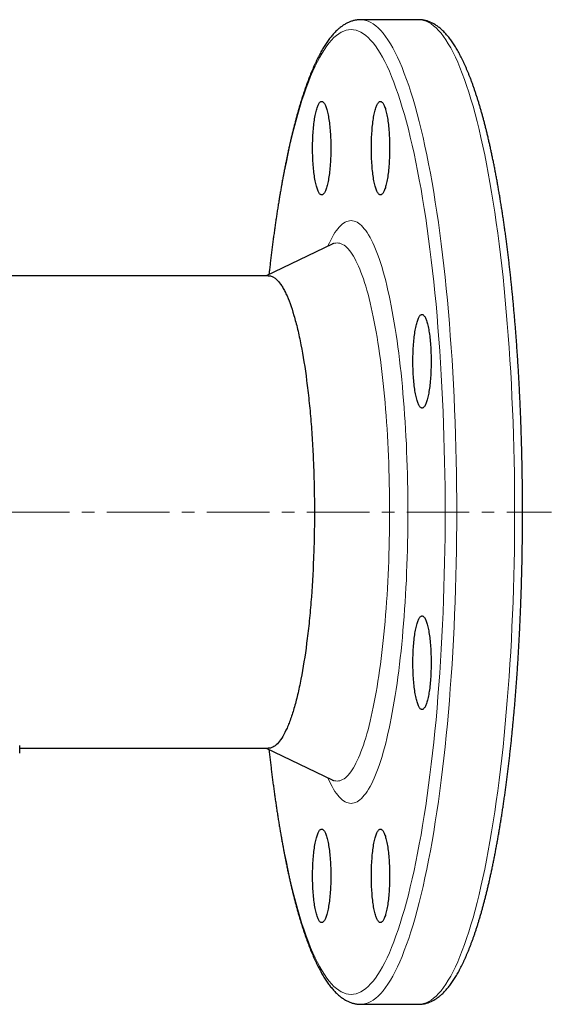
# Model space of a CAD drawing. Header units: millimetres. Extents: x 118 to 695, y 45 to 563.
# Tile 2 of 4: x 263 to 371, y 45 to 245. Entities that reach past the tile are written whole.
import ezdxf

# ---------------------------------------------------------------- set-up
doc = ezdxf.new("R2010")
doc.units = ezdxf.units.MM
doc.linetypes.add('CENTERX2', pattern=[20.32, 12.7, -2.54, 2.54, -2.54])
doc.layers.add('FORMAT', color=7, linetype='Continuous')

msp = doc.modelspace()

# ---------------------------------------------------------------- linework, layer by layer
at = {"color": 7, "linetype": 'Continuous', "lineweight": 25}
for p, q in [((343.96, 245.14), (332.19, 245.14)), ((326.41, 199.56), (312.97, 193.14)), ((262.87, 96.16), (262.87, 97.68)), ((312.97, 97.14), (326.41, 90.72)), ((332.19, 45.14), (343.96, 45.14))]:
    msp.add_line(p, q, dxfattribs=at)
at = {"color": 8, "linetype": 'Continuous', "lineweight": 18, "flags": 128}
for points in [[(332.19, 245.14), (332.19, 245.14), (332.7, 245.11), (333.21, 245), (333.72, 244.83), (334.23, 244.59), (334.74, 244.28), (335.24, 243.91), (335.75, 243.47), (336.25, 242.96), (336.75, 242.38), (337.24, 241.73), (337.73, 241.02), (338.22, 240.25), (338.7, 239.4), (339.18, 238.5), (339.66, 237.53), (340.13, 236.49), (340.59, 235.4), (341.05, 234.24), (341.5, 233.02), (341.95, 231.74), (342.38, 230.4), (342.82, 229.01), (343.24, 227.55), (343.66, 226.04), (344.07, 224.48), (344.47, 222.85), (344.86, 221.18), (345.25, 219.45), (345.62, 217.68), (345.99, 215.85), (346.34, 213.98), (346.69, 212.05), (347.03, 210.09), (347.35, 208.07), (347.67, 206.02), (347.97, 203.92), (348.27, 201.78), (348.55, 199.6), (348.83, 197.39), (349.09, 195.14), (349.34, 192.86), (349.57, 190.54), (349.8, 188.19), (350.01, 185.81), (350.22, 183.41), (350.4, 180.98), (350.58, 178.52), (350.75, 176.04), (350.9, 173.54), (351.04, 171.02), (351.16, 168.48), (351.27, 165.93), (351.37, 163.36), (351.46, 160.78), (351.53, 158.19), (351.59, 155.59), (351.64, 152.99), (351.67, 150.37), (351.69, 147.76), (351.7, 145.14)], [(343.96, 45.14), (344.47, 45.17), (344.98, 45.28), (345.49, 45.45), (346, 45.69), (346.51, 46), (347.01, 46.37), (347.52, 46.81), (348.02, 47.33), (348.51, 47.9), (349.01, 48.55), (349.5, 49.26), (349.99, 50.03), (350.47, 50.88), (350.95, 51.78), (351.43, 52.75), (351.9, 53.79), (352.36, 54.88), (352.82, 56.04), (353.27, 57.26), (353.72, 58.54), (354.15, 59.88), (354.59, 61.27), (355.01, 62.73), (355.43, 64.24), (355.84, 65.8), (356.24, 67.43), (356.63, 69.1), (357.01, 70.83), (357.39, 72.6), (357.76, 74.43), (358.11, 76.3), (358.46, 78.23), (358.8, 80.2), (359.12, 82.21), (359.44, 84.26), (359.74, 86.36), (360.04, 88.5), (360.32, 90.68), (360.59, 92.89), (360.86, 95.14), (361.11, 97.42), (361.34, 99.74), (361.57, 102.09), (361.78, 104.47), (361.98, 106.87), (362.17, 109.3), (362.35, 111.76), (362.51, 114.24), (362.67, 116.74), (362.8, 119.26), (362.93, 121.8), (363.04, 124.35), (363.14, 126.92), (363.23, 129.5), (363.3, 132.09), (363.36, 134.69), (363.41, 137.29), (363.44, 139.91), (363.46, 142.52), (363.47, 145.14), (363.46, 147.76), (363.44, 150.37), (363.41, 152.99), (363.36, 155.59), (363.3, 158.19), (363.23, 160.78), (363.14, 163.36), (363.04, 165.93), (362.93, 168.48), (362.8, 171.02), (362.67, 173.54), (362.51, 176.04), (362.35, 178.52), (362.17, 180.98), (361.98, 183.41), (361.78, 185.81), (361.57, 188.19), (361.34, 190.54), (361.11, 192.86), (360.86, 195.14), (360.59, 197.39), (360.32, 199.6), (360.04, 201.78), (359.74, 203.92), (359.44, 206.02), (359.12, 208.07), (358.8, 210.09), (358.46, 212.05), (358.11, 213.98), (357.76, 215.85), (357.39, 217.68), (357.01, 219.45), (356.63, 221.18), (356.24, 222.85), (355.84, 224.48), (355.43, 226.04), (355.01, 227.55), (354.59, 229.01), (354.15, 230.4), (353.72, 231.74), (353.27, 233.02), (352.82, 234.24), (352.36, 235.4), (351.9, 236.49), (351.43, 237.53), (350.95, 238.5), (350.47, 239.4), (349.99, 240.25), (349.5, 241.02), (349.01, 241.73), (348.51, 242.38), (348.02, 242.96), (347.52, 243.47), (347.01, 243.91), (346.51, 244.28), (346, 244.59), (345.49, 244.83), (344.98, 245), (344.47, 245.11), (343.96, 245.14)], [(349.35, 145.14), (349.34, 147.71), (349.32, 150.27), (349.29, 152.83), (349.24, 155.38), (349.18, 157.93), (349.11, 160.47), (349.03, 163), (348.93, 165.52), (348.82, 168.02), (348.7, 170.5), (348.56, 172.97), (348.41, 175.42), (348.25, 177.85), (348.08, 180.26), (347.89, 182.64), (347.7, 185), (347.49, 187.33), (347.26, 189.63), (347.03, 191.9), (346.79, 194.14), (346.53, 196.35), (346.26, 198.51), (345.99, 200.65), (345.7, 202.74), (345.4, 204.8), (345.09, 206.81), (344.77, 208.79), (344.44, 210.72), (344.1, 212.6), (343.75, 214.44), (343.39, 216.23), (343.02, 217.97), (342.65, 219.66), (342.26, 221.3), (341.87, 222.89), (341.47, 224.42), (341.06, 225.9), (340.64, 227.33), (340.22, 228.7), (339.79, 230.01), (339.35, 231.26), (338.91, 232.46), (338.46, 233.59), (338.01, 234.67), (337.55, 235.68), (337.08, 236.63), (336.61, 237.52), (336.14, 238.34), (335.66, 239.1), (335.18, 239.8), (334.69, 240.43), (334.2, 241), (333.71, 241.5), (333.22, 241.93), (332.73, 242.3), (332.23, 242.6), (331.73, 242.84), (331.23, 243.01), (330.73, 243.11), (330.23, 243.14), (329.73, 243.11), (329.23, 243.01), (328.73, 242.84), (328.23, 242.6), (327.73, 242.3), (327.24, 241.93), (326.75, 241.5), (326.25, 241), (325.77, 240.43), (325.28, 239.8), (324.8, 239.1), (324.32, 238.34), (323.85, 237.52), (323.38, 236.63), (322.91, 235.68), (322.45, 234.67), (322, 233.59), (321.55, 232.46), (321.11, 231.26), (320.67, 230.01), (320.24, 228.7), (319.82, 227.33), (319.4, 225.9), (318.99, 224.42), (318.59, 222.89), (318.2, 221.3), (317.81, 219.66), (317.44, 217.97), (317.07, 216.23), (316.71, 214.44), (316.36, 212.6), (316.02, 210.72), (315.69, 208.79), (315.37, 206.81), (315.06, 204.8), (314.76, 202.74), (314.47, 200.65), (314.2, 198.51), (313.93, 196.35), (313.67, 194.14), (313.59, 193.44)], [(325.5, 199.12), (325.53, 199.21), (325.81, 199.82), (326.09, 200.39), (326.38, 200.93), (326.66, 201.43), (326.95, 201.89), (327.24, 202.31), (327.53, 202.69), (327.83, 203.03), (328.13, 203.33), (328.42, 203.6), (328.72, 203.82), (329.02, 204), (329.32, 204.14), (329.63, 204.24), (329.93, 204.31), (330.23, 204.33), (330.53, 204.31), (330.83, 204.24), (331.14, 204.14), (331.44, 204), (331.74, 203.82), (332.04, 203.6), (332.33, 203.33), (332.63, 203.03), (332.92, 202.69), (333.22, 202.31), (333.51, 201.89), (333.8, 201.43), (334.08, 200.93), (334.37, 200.39), (334.65, 199.82), (334.93, 199.21), (335.2, 198.56), (335.47, 197.87), (335.74, 197.15), (336, 196.4), (336.26, 195.6), (336.52, 194.78), (336.77, 193.92), (337.02, 193.02), (337.26, 192.1), (337.5, 191.14), (337.73, 190.15), (337.96, 189.12), (338.18, 188.07), (338.39, 186.99), (338.61, 185.88), (338.81, 184.74), (339.01, 183.58), (339.2, 182.39), (339.39, 181.17), (339.57, 179.93), (339.75, 178.66), (339.91, 177.37), (340.07, 176.06), (340.23, 174.73), (340.38, 173.38), (340.52, 172.01), (340.65, 170.62), (340.78, 169.21), (340.9, 167.79), (341.01, 166.35), (341.11, 164.9), (341.21, 163.43), (341.3, 161.95), (341.38, 160.46), (341.46, 158.96), (341.52, 157.45), (341.58, 155.93), (341.63, 154.4), (341.68, 152.87), (341.71, 151.33), (341.74, 149.78), (341.76, 148.24), (341.77, 146.69), (341.78, 145.14)], [(338.06, 145.14), (338.06, 146.57), (338.05, 148), (338.03, 149.43), (338, 150.85), (337.97, 152.27), (337.93, 153.69), (337.88, 155.1), (337.83, 156.5), (337.77, 157.9), (337.7, 159.29), (337.62, 160.66), (337.54, 162.03), (337.45, 163.38), (337.35, 164.73), (337.25, 166.06), (337.14, 167.37), (337.02, 168.67), (336.9, 169.95), (336.77, 171.22), (336.63, 172.47), (336.49, 173.7), (336.34, 174.91), (336.19, 176.1), (336.02, 177.26), (335.86, 178.41), (335.68, 179.54), (335.51, 180.64), (335.32, 181.71), (335.13, 182.76), (334.94, 183.79), (334.74, 184.78), (334.53, 185.76), (334.32, 186.7), (334.11, 187.61), (333.89, 188.5), (333.67, 189.36), (333.44, 190.18), (333.21, 190.98), (332.97, 191.74), (332.73, 192.47), (332.49, 193.17), (332.24, 193.84), (331.99, 194.47), (331.73, 195.07), (331.48, 195.63), (331.22, 196.16), (330.96, 196.66), (330.69, 197.12), (330.43, 197.54), (330.16, 197.93), (329.89, 198.28), (329.61, 198.6), (329.34, 198.88), (329.07, 199.12), (328.79, 199.33), (328.51, 199.49), (328.23, 199.63), (327.96, 199.72), (327.68, 199.78), (327.4, 199.79), (327.12, 199.78), (326.84, 199.72), (326.56, 199.63), (326.41, 199.56)], [(313.59, 96.84), (313.67, 96.14), (313.93, 93.94), (314.2, 91.77), (314.47, 89.63), (314.76, 87.54), (315.06, 85.48), (315.37, 83.47), (315.69, 81.49), (316.02, 79.57), (316.36, 77.68), (316.71, 75.84), (317.07, 74.05), (317.44, 72.31), (317.81, 70.62), (318.2, 68.98), (318.59, 67.39), (318.99, 65.86), (319.4, 64.38), (319.82, 62.95), (320.24, 61.58), (320.67, 60.27), (321.11, 59.02), (321.55, 57.82), (322, 56.69), (322.45, 55.61), (322.91, 54.6), (323.38, 53.65), (323.85, 52.76), (324.32, 51.94), (324.8, 51.18), (325.28, 50.48), (325.77, 49.85), (326.25, 49.28), (326.75, 48.78), (327.24, 48.35), (327.73, 47.98), (328.23, 47.68), (328.73, 47.44), (329.23, 47.27), (329.73, 47.17), (330.23, 47.14), (330.73, 47.17), (331.23, 47.27), (331.73, 47.44), (332.23, 47.68), (332.73, 47.98), (333.22, 48.35), (333.71, 48.78), (334.2, 49.28), (334.69, 49.85), (335.18, 50.48), (335.66, 51.18), (336.14, 51.94), (336.61, 52.76), (337.08, 53.65), (337.55, 54.6), (338.01, 55.61), (338.46, 56.69), (338.91, 57.82), (339.35, 59.02), (339.79, 60.27), (340.22, 61.58), (340.64, 62.95), (341.06, 64.38), (341.47, 65.86), (341.87, 67.39), (342.26, 68.98), (342.65, 70.62), (343.02, 72.31), (343.39, 74.05), (343.75, 75.84), (344.1, 77.68), (344.44, 79.57), (344.77, 81.49), (345.09, 83.47), (345.4, 85.48), (345.7, 87.54), (345.99, 89.63), (346.26, 91.77), (346.53, 93.94), (346.79, 96.14), (347.03, 98.38), (347.26, 100.65), (347.49, 102.95), (347.7, 105.28), (347.89, 107.64), (348.08, 110.02), (348.25, 112.43), (348.41, 114.86), (348.56, 117.31), (348.7, 119.78), (348.82, 122.26), (348.93, 124.76), (349.03, 127.28), (349.11, 129.81), (349.18, 132.35), (349.24, 134.9), (349.29, 137.45), (349.32, 140.01), (349.34, 142.57), (349.35, 145.14)], [(341.78, 145.14), (341.77, 143.59), (341.76, 142.04), (341.74, 140.5), (341.71, 138.95), (341.68, 137.42), (341.63, 135.88), (341.58, 134.35), (341.52, 132.83), (341.46, 131.32), (341.38, 129.82), (341.3, 128.33), (341.21, 126.85), (341.11, 125.38), (341.01, 123.93), (340.9, 122.49), (340.78, 121.07), (340.65, 119.66), (340.52, 118.27), (340.38, 116.9), (340.23, 115.55), (340.07, 114.22), (339.91, 112.91), (339.75, 111.62), (339.57, 110.35), (339.39, 109.11), (339.2, 107.89), (339.01, 106.7), (338.81, 105.54), (338.61, 104.4), (338.39, 103.29), (338.18, 102.21), (337.96, 101.16), (337.73, 100.14), (337.5, 99.14), (337.26, 98.19), (337.02, 97.26), (336.77, 96.36), (336.52, 95.5), (336.26, 94.68), (336, 93.88), (335.74, 93.13), (335.47, 92.41), (335.2, 91.72), (334.93, 91.07), (334.65, 90.46), (334.37, 89.89), (334.08, 89.35), (333.8, 88.85), (333.51, 88.39), (333.22, 87.97), (332.92, 87.59), (332.63, 87.25), (332.33, 86.95), (332.04, 86.68), (331.74, 86.46), (331.44, 86.28), (331.14, 86.14), (330.83, 86.04), (330.53, 85.98), (330.23, 85.95), (329.93, 85.98), (329.63, 86.04), (329.32, 86.14), (329.02, 86.28), (328.72, 86.46), (328.42, 86.68), (328.13, 86.95), (327.83, 87.25), (327.53, 87.59), (327.24, 87.97), (326.95, 88.39), (326.66, 88.85), (326.38, 89.35), (326.09, 89.89), (325.81, 90.46), (325.53, 91.07), (325.5, 91.16)], [(326.41, 90.72), (326.56, 90.65), (326.84, 90.56), (327.12, 90.51), (327.4, 90.49), (327.68, 90.51), (327.96, 90.56), (328.23, 90.65), (328.51, 90.79), (328.79, 90.95), (329.07, 91.16), (329.34, 91.4), (329.61, 91.68), (329.89, 92), (330.16, 92.35), (330.43, 92.74), (330.69, 93.16), (330.96, 93.62), (331.22, 94.12), (331.48, 94.65), (331.73, 95.21), (331.99, 95.81), (332.24, 96.44), (332.49, 97.11), (332.73, 97.81), (332.97, 98.54), (333.21, 99.3), (333.44, 100.1), (333.67, 100.92), (333.89, 101.78), (334.11, 102.67), (334.32, 103.58), (334.53, 104.52), (334.74, 105.5), (334.94, 106.49), (335.13, 107.52), (335.32, 108.57), (335.51, 109.65), (335.68, 110.75), (335.86, 111.87), (336.02, 113.02), (336.19, 114.18), (336.34, 115.37), (336.49, 116.58), (336.63, 117.81), (336.77, 119.06), (336.9, 120.33), (337.02, 121.61), (337.14, 122.91), (337.25, 124.23), (337.35, 125.55), (337.45, 126.9), (337.54, 128.25), (337.62, 129.62), (337.7, 130.99), (337.77, 132.38), (337.83, 133.78), (337.88, 135.18), (337.93, 136.59), (337.97, 138.01), (338, 139.43), (338.03, 140.85), (338.05, 142.28), (338.06, 143.71), (338.06, 145.14)], [(351.7, 145.14), (351.69, 142.52), (351.67, 139.91), (351.64, 137.29), (351.59, 134.69), (351.53, 132.09), (351.46, 129.5), (351.37, 126.92), (351.27, 124.35), (351.16, 121.8), (351.04, 119.26), (350.9, 116.74), (350.75, 114.24), (350.58, 111.76), (350.4, 109.3), (350.22, 106.87), (350.01, 104.47), (349.8, 102.09), (349.57, 99.74), (349.34, 97.42), (349.09, 95.14), (348.83, 92.89), (348.55, 90.68), (348.27, 88.5), (347.97, 86.36), (347.67, 84.26), (347.35, 82.21), (347.03, 80.2), (346.69, 78.23), (346.34, 76.3), (345.99, 74.43), (345.62, 72.6), (345.25, 70.83), (344.86, 69.1), (344.47, 67.43), (344.07, 65.8), (343.66, 64.24), (343.24, 62.73), (342.82, 61.27), (342.38, 59.88), (341.95, 58.54), (341.5, 57.26), (341.05, 56.04), (340.59, 54.88), (340.13, 53.79), (339.66, 52.75), (339.18, 51.78), (338.7, 50.88), (338.22, 50.03), (337.73, 49.26), (337.24, 48.55), (336.75, 47.9), (336.25, 47.33), (335.75, 46.81), (335.24, 46.37), (334.74, 46), (334.23, 45.69), (333.72, 45.45), (333.21, 45.28), (332.7, 45.17), (332.19, 45.14)]]:
    msp.add_lwpolyline(points, dxfattribs=at)
at = {"color": 7, "linetype": 'Continuous', "lineweight": 25, "flags": 128}
for points in [[(326.11, 219.05), (326.11, 218.63), (326.1, 218.22), (326.09, 217.8), (326.08, 217.39), (326.07, 216.98), (326.05, 216.58), (326.02, 216.17), (326, 215.78), (325.97, 215.39), (325.93, 215.01), (325.9, 214.64), (325.86, 214.27), (325.82, 213.91), (325.77, 213.57), (325.72, 213.23), (325.67, 212.91), (325.62, 212.6), (325.56, 212.3), (325.5, 212.01), (325.44, 211.74), (325.38, 211.48), (325.31, 211.23), (325.24, 211), (325.17, 210.79), (325.1, 210.59), (325.03, 210.41), (324.95, 210.24), (324.88, 210.1), (324.8, 209.97), (324.72, 209.85), (324.64, 209.76), (324.56, 209.68), (324.48, 209.62), (324.4, 209.58), (324.32, 209.56), (324.24, 209.55), (324.16, 209.56), (324.07, 209.6), (323.99, 209.65), (323.91, 209.72), (323.83, 209.8), (323.75, 209.91), (323.68, 210.03), (323.6, 210.17), (323.52, 210.32), (323.45, 210.5), (323.38, 210.69), (323.31, 210.89), (323.24, 211.12), (323.17, 211.35), (323.11, 211.6), (323.04, 211.87), (322.98, 212.15), (322.92, 212.44), (322.87, 212.75), (322.82, 213.07), (322.77, 213.4), (322.72, 213.74), (322.68, 214.09), (322.64, 214.45), (322.6, 214.82), (322.56, 215.2), (322.53, 215.58), (322.5, 215.98), (322.48, 216.37), (322.46, 216.78), (322.44, 217.18), (322.43, 217.6), (322.41, 218.01), (322.41, 218.42), (322.4, 218.84), (322.4, 219.26), (322.41, 219.68), (322.41, 220.09), (322.43, 220.51), (322.44, 220.92), (322.46, 221.32), (322.48, 221.73), (322.5, 222.12), (322.53, 222.52), (322.56, 222.9), (322.6, 223.28), (322.64, 223.65), (322.68, 224.01), (322.72, 224.36), (322.77, 224.7), (322.82, 225.03), (322.87, 225.35), (322.92, 225.66), (322.98, 225.95), (323.04, 226.23), (323.11, 226.5), (323.17, 226.75), (323.24, 226.99), (323.31, 227.21), (323.38, 227.41), (323.45, 227.6), (323.52, 227.78), (323.6, 227.93), (323.68, 228.07), (323.75, 228.19), (323.83, 228.3), (323.91, 228.39), (323.99, 228.45), (324.07, 228.5), (324.16, 228.54), (324.24, 228.55), (324.32, 228.55), (324.4, 228.52), (324.48, 228.48), (324.56, 228.42), (324.64, 228.34), (324.72, 228.25), (324.8, 228.14), (324.88, 228.01), (324.95, 227.86), (325.03, 227.69), (325.1, 227.51), (325.17, 227.31), (325.24, 227.1), (325.31, 226.87), (325.38, 226.62), (325.44, 226.37), (325.5, 226.09), (325.56, 225.8), (325.62, 225.5), (325.67, 225.19), (325.72, 224.87), (325.77, 224.53), (325.82, 224.19), (325.86, 223.83), (325.9, 223.47), (325.93, 223.09), (325.97, 222.71), (326, 222.32), (326.02, 221.93), (326.05, 221.53), (326.07, 221.12), (326.08, 220.71), (326.09, 220.3), (326.1, 219.88), (326.11, 219.47), (326.11, 219.05)], [(338.06, 219.05), (338.05, 218.63), (338.05, 218.22), (338.04, 217.8), (338.03, 217.39), (338.01, 216.98), (337.99, 216.58), (337.97, 216.17), (337.94, 215.78), (337.91, 215.39), (337.88, 215.01), (337.84, 214.64), (337.8, 214.27), (337.76, 213.91), (337.72, 213.57), (337.67, 213.23), (337.62, 212.91), (337.56, 212.6), (337.51, 212.3), (337.45, 212.01), (337.38, 211.74), (337.32, 211.48), (337.25, 211.23), (337.19, 211), (337.12, 210.79), (337.05, 210.59), (336.97, 210.41), (336.9, 210.24), (336.82, 210.1), (336.74, 209.97), (336.67, 209.85), (336.59, 209.76), (336.51, 209.68), (336.43, 209.62), (336.34, 209.58), (336.26, 209.56), (336.18, 209.55), (336.1, 209.56), (336.02, 209.6), (335.94, 209.65), (335.86, 209.72), (335.78, 209.8), (335.7, 209.91), (335.62, 210.03), (335.54, 210.17), (335.47, 210.32), (335.4, 210.5), (335.32, 210.69), (335.25, 210.89), (335.18, 211.12), (335.12, 211.35), (335.05, 211.6), (334.99, 211.87), (334.93, 212.15), (334.87, 212.44), (334.81, 212.75), (334.76, 213.07), (334.71, 213.4), (334.67, 213.74), (334.62, 214.09), (334.58, 214.45), (334.54, 214.82), (334.51, 215.2), (334.48, 215.58), (334.45, 215.98), (334.42, 216.37), (334.4, 216.78), (334.38, 217.18), (334.37, 217.6), (334.36, 218.01), (334.35, 218.42), (334.35, 218.84), (334.35, 219.26), (334.35, 219.68), (334.36, 220.09), (334.37, 220.51), (334.38, 220.92), (334.4, 221.32), (334.42, 221.73), (334.45, 222.12), (334.48, 222.52), (334.51, 222.9), (334.54, 223.28), (334.58, 223.65), (334.62, 224.01), (334.67, 224.36), (334.71, 224.7), (334.76, 225.03), (334.81, 225.35), (334.87, 225.66), (334.93, 225.95), (334.99, 226.23), (335.05, 226.5), (335.12, 226.75), (335.18, 226.99), (335.25, 227.21), (335.32, 227.41), (335.4, 227.6), (335.47, 227.78), (335.54, 227.93), (335.62, 228.07), (335.7, 228.19), (335.78, 228.3), (335.86, 228.39), (335.94, 228.45), (336.02, 228.5), (336.1, 228.54), (336.18, 228.55), (336.26, 228.55), (336.34, 228.52), (336.43, 228.48), (336.51, 228.42), (336.59, 228.34), (336.67, 228.25), (336.74, 228.14), (336.82, 228.01), (336.9, 227.86), (336.97, 227.69), (337.05, 227.51), (337.12, 227.31), (337.19, 227.1), (337.25, 226.87), (337.32, 226.62), (337.38, 226.37), (337.45, 226.09), (337.51, 225.8), (337.56, 225.5), (337.62, 225.19), (337.67, 224.87), (337.72, 224.53), (337.76, 224.19), (337.8, 223.83), (337.84, 223.47), (337.88, 223.09), (337.91, 222.71), (337.94, 222.32), (337.97, 221.93), (337.99, 221.53), (338.01, 221.12), (338.03, 220.71), (338.04, 220.3), (338.05, 219.88), (338.05, 219.47), (338.06, 219.05)], [(346.5, 175.75), (346.5, 175.34), (346.49, 174.92), (346.49, 174.51), (346.47, 174.09), (346.46, 173.68), (346.44, 173.28), (346.42, 172.88), (346.39, 172.48), (346.36, 172.1), (346.33, 171.71), (346.29, 171.34), (346.25, 170.97), (346.21, 170.62), (346.16, 170.27), (346.11, 169.94), (346.06, 169.61), (346.01, 169.3), (345.95, 169), (345.89, 168.71), (345.83, 168.44), (345.77, 168.18), (345.7, 167.94), (345.63, 167.71), (345.56, 167.49), (345.49, 167.3), (345.42, 167.11), (345.34, 166.95), (345.27, 166.8), (345.19, 166.67), (345.11, 166.56), (345.03, 166.46), (344.95, 166.38), (344.87, 166.32), (344.79, 166.28), (344.71, 166.26), (344.63, 166.26), (344.55, 166.27), (344.47, 166.3), (344.38, 166.35), (344.3, 166.42), (344.22, 166.51), (344.15, 166.61), (344.07, 166.73), (343.99, 166.87), (343.92, 167.03), (343.84, 167.2), (343.77, 167.39), (343.7, 167.6), (343.63, 167.82), (343.56, 168.06), (343.5, 168.31), (343.44, 168.58), (343.37, 168.86), (343.32, 169.15), (343.26, 169.46), (343.21, 169.77), (343.16, 170.1), (343.11, 170.44), (343.07, 170.8), (343.03, 171.16), (342.99, 171.53), (342.95, 171.9), (342.92, 172.29), (342.9, 172.68), (342.87, 173.08), (342.85, 173.48), (342.83, 173.89), (342.82, 174.3), (342.81, 174.71), (342.8, 175.13), (342.8, 175.55), (342.8, 175.96), (342.8, 176.38), (342.81, 176.8), (342.82, 177.21), (342.83, 177.62), (342.85, 178.03), (342.87, 178.43), (342.9, 178.83), (342.92, 179.22), (342.95, 179.61), (342.99, 179.98), (343.03, 180.35), (343.07, 180.71), (343.11, 181.07), (343.16, 181.41), (343.21, 181.74), (343.26, 182.05), (343.32, 182.36), (343.37, 182.65), (343.44, 182.93), (343.5, 183.2), (343.56, 183.45), (343.63, 183.69), (343.7, 183.91), (343.77, 184.12), (343.84, 184.31), (343.92, 184.48), (343.99, 184.64), (344.07, 184.78), (344.15, 184.9), (344.22, 185), (344.3, 185.09), (344.38, 185.16), (344.47, 185.21), (344.55, 185.24), (344.63, 185.25), (344.71, 185.25), (344.79, 185.23), (344.87, 185.19), (344.95, 185.13), (345.03, 185.05), (345.11, 184.95), (345.19, 184.84), (345.27, 184.71), (345.34, 184.56), (345.42, 184.4), (345.49, 184.21), (345.56, 184.02), (345.63, 183.8), (345.7, 183.57), (345.77, 183.33), (345.83, 183.07), (345.89, 182.8), (345.95, 182.51), (346.01, 182.21), (346.06, 181.9), (346.11, 181.57), (346.16, 181.24), (346.21, 180.89), (346.25, 180.54), (346.29, 180.17), (346.33, 179.8), (346.36, 179.41), (346.39, 179.03), (346.42, 178.63), (346.44, 178.23), (346.46, 177.83), (346.47, 177.42), (346.49, 177), (346.49, 176.59), (346.5, 176.17), (346.5, 175.75)], [(346.5, 114.53), (346.5, 114.11), (346.49, 113.69), (346.49, 113.28), (346.47, 112.86), (346.46, 112.46), (346.44, 112.05), (346.42, 111.65), (346.39, 111.25), (346.36, 110.87), (346.33, 110.48), (346.29, 110.11), (346.25, 109.75), (346.21, 109.39), (346.16, 109.04), (346.11, 108.71), (346.06, 108.38), (346.01, 108.07), (345.95, 107.77), (345.89, 107.48), (345.83, 107.21), (345.77, 106.95), (345.7, 106.71), (345.63, 106.48), (345.56, 106.26), (345.49, 106.07), (345.42, 105.88), (345.34, 105.72), (345.27, 105.57), (345.19, 105.44), (345.11, 105.33), (345.03, 105.23), (344.95, 105.15), (344.87, 105.09), (344.79, 105.05), (344.71, 105.03), (344.63, 105.03), (344.55, 105.04), (344.47, 105.07), (344.38, 105.12), (344.3, 105.19), (344.22, 105.28), (344.15, 105.38), (344.07, 105.5), (343.99, 105.64), (343.92, 105.8), (343.84, 105.97), (343.77, 106.16), (343.7, 106.37), (343.63, 106.59), (343.56, 106.83), (343.5, 107.08), (343.44, 107.35), (343.37, 107.63), (343.32, 107.92), (343.26, 108.23), (343.21, 108.54), (343.16, 108.87), (343.11, 109.22), (343.07, 109.57), (343.03, 109.93), (342.99, 110.3), (342.95, 110.67), (342.92, 111.06), (342.9, 111.45), (342.87, 111.85), (342.85, 112.25), (342.83, 112.66), (342.82, 113.07), (342.81, 113.48), (342.8, 113.9), (342.8, 114.32), (342.8, 114.73), (342.8, 115.15), (342.81, 115.57), (342.82, 115.98), (342.83, 116.39), (342.85, 116.8), (342.87, 117.2), (342.9, 117.6), (342.92, 117.99), (342.95, 118.38), (342.99, 118.75), (343.03, 119.12), (343.07, 119.48), (343.11, 119.84), (343.16, 120.18), (343.21, 120.51), (343.26, 120.83), (343.32, 121.13), (343.37, 121.43), (343.44, 121.71), (343.5, 121.97), (343.56, 122.22), (343.63, 122.46), (343.7, 122.68), (343.77, 122.89), (343.84, 123.08), (343.92, 123.25), (343.99, 123.41), (344.07, 123.55), (344.15, 123.67), (344.22, 123.77), (344.3, 123.86), (344.38, 123.93), (344.47, 123.98), (344.55, 124.01), (344.63, 124.03), (344.71, 124.02), (344.79, 124), (344.87, 123.96), (344.95, 123.9), (345.03, 123.82), (345.11, 123.72), (345.19, 123.61), (345.27, 123.48), (345.34, 123.33), (345.42, 123.17), (345.49, 122.99), (345.56, 122.79), (345.63, 122.57), (345.7, 122.34), (345.77, 122.1), (345.83, 121.84), (345.89, 121.57), (345.95, 121.28), (346.01, 120.98), (346.06, 120.67), (346.11, 120.34), (346.16, 120.01), (346.21, 119.66), (346.25, 119.31), (346.29, 118.94), (346.33, 118.57), (346.36, 118.19), (346.39, 117.8), (346.42, 117.4), (346.44, 117), (346.46, 116.6), (346.47, 116.19), (346.49, 115.77), (346.49, 115.36), (346.5, 114.94), (346.5, 114.53)], [(326.11, 71.23), (326.11, 70.81), (326.1, 70.4), (326.09, 69.98), (326.08, 69.57), (326.07, 69.16), (326.05, 68.75), (326.02, 68.35), (326, 67.96), (325.97, 67.57), (325.93, 67.19), (325.9, 66.82), (325.86, 66.45), (325.82, 66.09), (325.77, 65.75), (325.72, 65.41), (325.67, 65.09), (325.62, 64.78), (325.56, 64.48), (325.5, 64.19), (325.44, 63.92), (325.38, 63.66), (325.31, 63.41), (325.24, 63.18), (325.17, 62.97), (325.1, 62.77), (325.03, 62.59), (324.95, 62.42), (324.88, 62.28), (324.8, 62.14), (324.72, 62.03), (324.64, 61.94), (324.56, 61.86), (324.48, 61.8), (324.4, 61.76), (324.32, 61.74), (324.24, 61.73), (324.16, 61.74), (324.07, 61.78), (323.99, 61.83), (323.91, 61.9), (323.83, 61.98), (323.75, 62.09), (323.68, 62.21), (323.6, 62.35), (323.52, 62.5), (323.45, 62.68), (323.38, 62.87), (323.31, 63.07), (323.24, 63.29), (323.17, 63.53), (323.11, 63.78), (323.04, 64.05), (322.98, 64.33), (322.92, 64.62), (322.87, 64.93), (322.82, 65.25), (322.77, 65.58), (322.72, 65.92), (322.68, 66.27), (322.64, 66.63), (322.6, 67), (322.56, 67.38), (322.53, 67.76), (322.5, 68.16), (322.48, 68.55), (322.46, 68.96), (322.44, 69.36), (322.43, 69.77), (322.41, 70.19), (322.41, 70.6), (322.4, 71.02), (322.4, 71.44), (322.41, 71.86), (322.41, 72.27), (322.43, 72.69), (322.44, 73.1), (322.46, 73.5), (322.48, 73.91), (322.5, 74.3), (322.53, 74.7), (322.56, 75.08), (322.6, 75.46), (322.64, 75.83), (322.68, 76.19), (322.72, 76.54), (322.77, 76.88), (322.82, 77.21), (322.87, 77.53), (322.92, 77.84), (322.98, 78.13), (323.04, 78.41), (323.11, 78.68), (323.17, 78.93), (323.24, 79.16), (323.31, 79.39), (323.38, 79.59), (323.45, 79.78), (323.52, 79.96), (323.6, 80.11), (323.68, 80.25), (323.75, 80.37), (323.83, 80.48), (323.91, 80.56), (323.99, 80.63), (324.07, 80.68), (324.16, 80.72), (324.24, 80.73), (324.32, 80.72), (324.4, 80.7), (324.48, 80.66), (324.56, 80.6), (324.64, 80.52), (324.72, 80.43), (324.8, 80.32), (324.88, 80.18), (324.95, 80.04), (325.03, 79.87), (325.1, 79.69), (325.17, 79.49), (325.24, 79.28), (325.31, 79.05), (325.38, 78.8), (325.44, 78.54), (325.5, 78.27), (325.56, 77.98), (325.62, 77.68), (325.67, 77.37), (325.72, 77.05), (325.77, 76.71), (325.82, 76.37), (325.86, 76.01), (325.9, 75.64), (325.93, 75.27), (325.97, 74.89), (326, 74.5), (326.02, 74.11), (326.05, 73.71), (326.07, 73.3), (326.08, 72.89), (326.09, 72.48), (326.1, 72.06), (326.11, 71.65), (326.11, 71.23)], [(338.06, 71.23), (338.05, 70.81), (338.05, 70.4), (338.04, 69.98), (338.03, 69.57), (338.01, 69.16), (337.99, 68.75), (337.97, 68.35), (337.94, 67.96), (337.91, 67.57), (337.88, 67.19), (337.84, 66.82), (337.8, 66.45), (337.76, 66.09), (337.72, 65.75), (337.67, 65.41), (337.62, 65.09), (337.56, 64.78), (337.51, 64.48), (337.45, 64.19), (337.38, 63.92), (337.32, 63.66), (337.25, 63.41), (337.19, 63.18), (337.12, 62.97), (337.05, 62.77), (336.97, 62.59), (336.9, 62.42), (336.82, 62.28), (336.74, 62.14), (336.67, 62.03), (336.59, 61.94), (336.51, 61.86), (336.43, 61.8), (336.34, 61.76), (336.26, 61.74), (336.18, 61.73), (336.1, 61.74), (336.02, 61.78), (335.94, 61.83), (335.86, 61.9), (335.78, 61.98), (335.7, 62.09), (335.62, 62.21), (335.54, 62.35), (335.47, 62.5), (335.4, 62.68), (335.32, 62.87), (335.25, 63.07), (335.18, 63.29), (335.12, 63.53), (335.05, 63.78), (334.99, 64.05), (334.93, 64.33), (334.87, 64.62), (334.81, 64.93), (334.76, 65.25), (334.71, 65.58), (334.67, 65.92), (334.62, 66.27), (334.58, 66.63), (334.54, 67), (334.51, 67.38), (334.48, 67.76), (334.45, 68.16), (334.42, 68.55), (334.4, 68.96), (334.38, 69.36), (334.37, 69.77), (334.36, 70.19), (334.35, 70.6), (334.35, 71.02), (334.35, 71.44), (334.35, 71.86), (334.36, 72.27), (334.37, 72.69), (334.38, 73.1), (334.4, 73.5), (334.42, 73.91), (334.45, 74.3), (334.48, 74.7), (334.51, 75.08), (334.54, 75.46), (334.58, 75.83), (334.62, 76.19), (334.67, 76.54), (334.71, 76.88), (334.76, 77.21), (334.81, 77.53), (334.87, 77.84), (334.93, 78.13), (334.99, 78.41), (335.05, 78.68), (335.12, 78.93), (335.18, 79.16), (335.25, 79.39), (335.32, 79.59), (335.4, 79.78), (335.47, 79.96), (335.54, 80.11), (335.62, 80.25), (335.7, 80.37), (335.78, 80.48), (335.86, 80.56), (335.94, 80.63), (336.02, 80.68), (336.1, 80.72), (336.18, 80.73), (336.26, 80.72), (336.34, 80.7), (336.43, 80.66), (336.51, 80.6), (336.59, 80.52), (336.67, 80.43), (336.74, 80.32), (336.82, 80.18), (336.9, 80.04), (336.97, 79.87), (337.05, 79.69), (337.12, 79.49), (337.19, 79.28), (337.25, 79.05), (337.32, 78.8), (337.38, 78.54), (337.45, 78.27), (337.51, 77.98), (337.56, 77.68), (337.62, 77.37), (337.67, 77.05), (337.72, 76.71), (337.76, 76.37), (337.8, 76.01), (337.84, 75.64), (337.88, 75.27), (337.91, 74.89), (337.94, 74.5), (337.97, 74.11), (337.99, 73.71), (338.01, 73.3), (338.03, 72.89), (338.04, 72.48), (338.05, 72.06), (338.05, 71.65), (338.06, 71.23)]]:
    msp.add_lwpolyline(points, dxfattribs=at)
at = {"color": 7, "linetype": 'Continuous', "lineweight": 25}
for points, knots in [([(332.19, 245.14), (332.16, 245.14), (332.03, 245.14), (331.79, 245.13), (331.49, 245.1), (331.18, 245.05), (330.88, 244.99), (330.58, 244.91), (330.28, 244.82), (329.98, 244.71), (329.68, 244.58), (329.38, 244.44), (329.08, 244.28), (328.78, 244.1), (328.48, 243.9), (328.19, 243.68), (327.89, 243.45), (327.6, 243.2), (327.3, 242.93), (327.01, 242.64), (326.72, 242.33), (326.43, 242.01), (326.15, 241.66), (325.87, 241.31), (325.59, 240.93), (325.31, 240.54), (325.04, 240.13), (324.77, 239.71), (324.51, 239.27), (324.24, 238.82), (323.98, 238.35), (323.73, 237.87), (323.47, 237.38), (323.22, 236.87), (322.98, 236.34), (322.73, 235.81), (322.49, 235.25), (322.25, 234.69), (322.01, 234.11), (321.78, 233.52), (321.54, 232.91), (321.31, 232.29), (321.08, 231.66), (320.86, 231.01), (320.64, 230.35), (320.41, 229.68), (320.2, 228.99), (319.98, 228.29), (319.76, 227.58), (319.55, 226.85), (319.34, 226.12), (319.13, 225.36), (318.93, 224.6), (318.73, 223.82), (318.53, 223.03), (318.33, 222.23), (318.13, 221.42), (317.94, 220.59), (317.74, 219.75), (317.55, 218.9), (317.37, 218.04), (317.18, 217.17), (317, 216.28), (316.82, 215.39), (316.64, 214.48), (316.47, 213.56), (316.29, 212.63), (316.12, 211.69), (315.96, 210.74), (315.79, 209.78), (315.63, 208.81), (315.47, 207.82), (315.31, 206.83), (315.16, 205.83), (315, 204.81), (314.85, 203.79), (314.71, 202.76), (314.56, 201.72), (314.42, 200.67), (314.28, 199.61), (314.14, 198.54), (314.01, 197.46), (313.88, 196.38), (313.75, 195.28), (313.64, 194.3), (313.57, 193.67), (313.54, 193.41)], [0, 0, 0, 0, 0.003032, 0.013034, 0.02304, 0.033076, 0.043167, 0.053341, 0.063622, 0.074034, 0.084599, 0.095337, 0.106264, 0.117394, 0.128734, 0.140285, 0.152043, 0.163998, 0.176133, 0.188425, 0.20085, 0.213382, 0.225995, 0.238666, 0.251375, 0.264103, 0.276837, 0.289564, 0.302276, 0.31497, 0.327641, 0.340288, 0.352909, 0.365506, 0.378077, 0.390623, 0.403147, 0.415647, 0.428126, 0.440585, 0.453025, 0.465446, 0.477851, 0.49024, 0.502613, 0.514973, 0.527319, 0.539653, 0.551976, 0.564288, 0.576589, 0.588882, 0.601165, 0.61344, 0.625707, 0.637966, 0.650219, 0.662465, 0.674705, 0.686939, 0.699168, 0.711392, 0.723611, 0.735825, 0.748035, 0.76024, 0.772442, 0.784641, 0.796835, 0.809027, 0.821215, 0.833401, 0.845583, 0.857763, 0.869941, 0.882116, 0.894288, 0.906459, 0.918628, 0.930794, 0.942959, 0.955122, 0.967283, 0.979443, 0.991601, 1, 1, 1, 1]), ([(343.96, 45.14), (343.99, 45.14), (344.12, 45.14), (344.36, 45.15), (344.67, 45.18), (344.97, 45.23), (345.27, 45.29), (345.57, 45.37), (345.88, 45.46), (346.18, 45.57), (346.48, 45.7), (346.77, 45.84), (347.07, 46.01), (347.37, 46.18), (347.67, 46.38), (347.96, 46.6), (348.26, 46.83), (348.55, 47.08), (348.85, 47.35), (349.14, 47.64), (349.43, 47.95), (349.72, 48.27), (350, 48.62), (350.28, 48.98), (350.56, 49.35), (350.84, 49.74), (351.11, 50.15), (351.38, 50.57), (351.65, 51.01), (351.91, 51.46), (352.17, 51.93), (352.42, 52.41), (352.68, 52.9), (352.93, 53.41), (353.18, 53.94), (353.42, 54.47), (353.66, 55.03), (353.9, 55.59), (354.14, 56.17), (354.38, 56.76), (354.61, 57.37), (354.84, 57.99), (355.07, 58.62), (355.29, 59.27), (355.52, 59.93), (355.74, 60.6), (355.96, 61.29), (356.17, 61.99), (356.39, 62.7), (356.6, 63.43), (356.81, 64.17), (357.02, 64.92), (357.22, 65.68), (357.43, 66.46), (357.63, 67.25), (357.83, 68.05), (358.02, 68.86), (358.22, 69.69), (358.41, 70.53), (358.6, 71.38), (358.78, 72.24), (358.97, 73.11), (359.15, 74), (359.33, 74.89), (359.51, 75.8), (359.68, 76.72), (359.86, 77.65), (360.03, 78.59), (360.2, 79.54), (360.36, 80.5), (360.52, 81.48), (360.68, 82.46), (360.84, 83.45), (361, 84.45), (361.15, 85.47), (361.3, 86.49), (361.45, 87.52), (361.59, 88.56), (361.73, 89.61), (361.87, 90.67), (362.01, 91.74), (362.14, 92.82), (362.27, 93.9), (362.4, 95), (362.53, 96.1), (362.65, 97.21), (362.77, 98.33), (362.89, 99.45), (363, 100.58), (363.11, 101.72), (363.22, 102.87), (363.32, 104.03), (363.43, 105.19), (363.53, 106.35), (363.62, 107.53), (363.72, 108.71), (363.81, 109.89), (363.89, 111.08), (363.98, 112.28), (364.06, 113.48), (364.14, 114.69), (364.21, 115.9), (364.29, 117.12), (364.35, 118.34), (364.42, 119.57), (364.48, 120.8), (364.54, 122.03), (364.6, 123.27), (364.65, 124.51), (364.7, 125.76), (364.75, 127.01), (364.8, 128.26), (364.84, 129.51), (364.87, 130.77), (364.91, 132.03), (364.94, 133.29), (364.97, 134.55), (364.99, 135.82), (365.02, 137.08), (365.03, 138.35), (365.05, 139.62), (365.06, 140.89), (365.07, 142.16), (365.08, 143.43), (365.08, 144.7), (365.08, 145.97), (365.08, 147.25), (365.07, 148.52), (365.06, 149.79), (365.05, 151.06), (365.03, 152.32), (365.01, 153.59), (364.99, 154.86), (364.96, 156.12), (364.93, 157.38), (364.9, 158.65), (364.86, 159.9), (364.82, 161.16), (364.78, 162.41), (364.74, 163.66), (364.69, 164.91), (364.64, 166.15), (364.58, 167.4), (364.52, 168.63), (364.46, 169.87), (364.4, 171.09), (364.33, 172.32), (364.26, 173.54), (364.19, 174.76), (364.11, 175.97), (364.03, 177.17), (363.95, 178.37), (363.87, 179.57), (363.78, 180.76), (363.69, 181.94), (363.59, 183.12), (363.5, 184.29), (363.39, 185.46), (363.29, 186.61), (363.19, 187.77), (363.08, 188.91), (362.96, 190.05), (362.85, 191.18), (362.73, 192.3), (362.61, 193.42), (362.49, 194.52), (362.36, 195.62), (362.23, 196.72), (362.1, 197.8), (361.97, 198.87), (361.83, 199.94), (361.69, 200.99), (361.55, 202.04), (361.4, 203.08), (361.25, 204.11), (361.1, 205.13), (360.95, 206.14), (360.79, 207.14), (360.63, 208.13), (360.47, 209.1), (360.31, 210.07), (360.14, 211.03), (359.98, 211.98), (359.8, 212.92), (359.63, 213.84), (359.46, 214.76), (359.28, 215.66), (359.1, 216.55), (358.91, 217.44), (358.73, 218.3), (358.54, 219.16), (358.35, 220.01), (358.16, 220.84), (357.96, 221.66), (357.77, 222.47), (357.57, 223.27), (357.37, 224.05), (357.16, 224.83), (356.96, 225.59), (356.75, 226.33), (356.54, 227.07), (356.33, 227.79), (356.11, 228.5), (355.89, 229.19), (355.67, 229.87), (355.45, 230.54), (355.23, 231.2), (355, 231.84), (354.78, 232.47), (354.55, 233.08), (354.31, 233.68), (354.08, 234.27), (353.84, 234.84), (353.6, 235.4), (353.36, 235.95), (353.11, 236.48), (352.87, 237), (352.61, 237.5), (352.36, 237.99), (352.11, 238.47), (351.85, 238.93), (351.58, 239.38), (351.32, 239.81), (351.05, 240.23), (350.77, 240.63), (350.5, 241.02), (350.22, 241.39), (349.93, 241.75), (349.64, 242.09), (349.35, 242.42), (349.06, 242.72), (348.76, 243.01), (348.46, 243.28), (348.15, 243.54), (347.85, 243.77), (347.54, 243.99), (347.23, 244.18), (346.92, 244.36), (346.61, 244.52), (346.3, 244.66), (345.99, 244.78), (345.68, 244.88), (345.37, 244.97), (345.06, 245.04), (344.75, 245.09), (344.44, 245.12), (344.18, 245.14), (344.02, 245.14), (343.96, 245.14)], [0, 0, 0, 0, 0.001046, 0.004422, 0.007799, 0.011186, 0.014592, 0.018026, 0.021496, 0.02501, 0.028576, 0.0322, 0.035888, 0.039644, 0.043471, 0.04737, 0.051339, 0.055374, 0.059469, 0.063618, 0.067811, 0.072041, 0.076298, 0.080575, 0.084864, 0.08916, 0.093457, 0.097753, 0.102043, 0.106327, 0.110604, 0.114872, 0.119132, 0.123384, 0.127626, 0.131861, 0.136088, 0.140307, 0.144518, 0.148723, 0.152922, 0.157114, 0.161301, 0.165482, 0.169658, 0.17383, 0.177997, 0.18216, 0.186318, 0.190474, 0.194626, 0.198774, 0.20292, 0.207063, 0.211203, 0.215341, 0.219476, 0.223609, 0.22774, 0.23187, 0.235997, 0.240122, 0.244246, 0.248369, 0.25249, 0.256609, 0.260727, 0.264844, 0.26896, 0.273075, 0.277188, 0.281301, 0.285413, 0.289524, 0.293634, 0.297743, 0.301851, 0.305959, 0.310066, 0.314172, 0.318278, 0.322383, 0.326487, 0.330591, 0.334695, 0.338798, 0.3429, 0.347002, 0.351104, 0.355205, 0.359306, 0.363407, 0.367507, 0.371607, 0.375706, 0.379805, 0.383904, 0.388003, 0.392101, 0.396199, 0.400297, 0.404395, 0.408492, 0.41259, 0.416687, 0.420784, 0.42488, 0.428977, 0.433074, 0.43717, 0.441266, 0.445362, 0.449458, 0.453554, 0.45765, 0.461746, 0.465841, 0.469937, 0.474032, 0.478128, 0.482223, 0.486319, 0.490414, 0.494509, 0.498605, 0.5027, 0.506795, 0.51089, 0.514986, 0.519081, 0.523177, 0.527272, 0.531367, 0.535463, 0.539558, 0.543654, 0.54775, 0.551846, 0.555941, 0.560037, 0.564134, 0.56823, 0.572326, 0.576423, 0.580519, 0.584616, 0.588713, 0.59281, 0.596907, 0.601005, 0.605102, 0.6092, 0.613298, 0.617397, 0.621495, 0.625594, 0.629694, 0.633793, 0.637893, 0.641993, 0.646093, 0.650194, 0.654295, 0.658397, 0.662499, 0.666601, 0.670704, 0.674808, 0.678912, 0.683016, 0.687121, 0.691227, 0.695333, 0.69944, 0.703547, 0.707656, 0.711765, 0.715874, 0.719985, 0.724096, 0.728209, 0.732322, 0.736437, 0.740552, 0.744669, 0.748787, 0.752906, 0.757026, 0.761148, 0.765272, 0.769397, 0.773524, 0.777652, 0.781782, 0.785915, 0.790049, 0.794186, 0.798326, 0.802467, 0.806612, 0.810759, 0.81491, 0.819064, 0.823221, 0.827383, 0.831548, 0.835717, 0.839891, 0.84407, 0.848254, 0.852444, 0.85664, 0.860841, 0.86505, 0.869266, 0.873489, 0.877719, 0.881958, 0.886206, 0.890462, 0.894726, 0.899, 0.903281, 0.90757, 0.911865, 0.916165, 0.920467, 0.924766, 0.929057, 0.933335, 0.93759, 0.941816, 0.946003, 0.95014, 0.954221, 0.958237, 0.962181, 0.966053, 0.96985, 0.973574, 0.977229, 0.980821, 0.984356, 0.987843, 0.991289, 0.994705, 0.998097, 1, 1, 1, 1]), ([(326.67, 199.72), (326.67, 199.72), (326.68, 199.72), (326.66, 199.71), (326.64, 199.69), (326.6, 199.66), (326.55, 199.63), (326.48, 199.59), (326.43, 199.57), (326.41, 199.56)], [0, 0, 0, 0, 0.063662, 0.22583, 0.38723, 0.548319, 0.709519, 0.871372, 1, 1, 1, 1]), ([(313.4, 193.14), (311.54, 193.14), (307.42, 193.14), (301.03, 193.14), (294.22, 193.14), (287.4, 193.14), (280.57, 193.14), (273.73, 193.14), (267.07, 193.14), (260.59, 193.14), (254.3, 193.14), (248, 193.14), (241.69, 193.14), (235.38, 193.14), (229.06, 193.14), (222.74, 193.14), (216.42, 193.14), (210.09, 193.14), (203.76, 193.14), (197.42, 193.14), (191.21, 193.14), (185.11, 193.14), (179.13, 193.14), (173.15, 193.14), (167.17, 193.14), (163.19, 193.14), (161.19, 193.14)], [0, 0, 0, 0, 0.037125, 0.082285, 0.127444, 0.172604, 0.217764, 0.262924, 0.308084, 0.349481, 0.390878, 0.432274, 0.473671, 0.515068, 0.556464, 0.597861, 0.639258, 0.680654, 0.722051, 0.763448, 0.804844, 0.843875, 0.882907, 0.921938, 0.960969, 1, 1, 1, 1]), ([(313.4, 193.14), (314.02, 193.14), (314.63, 192.83), (315.53, 191.92), (315.83, 191.54), (316.27, 190.86), (316.41, 190.61), (316.7, 190.08), (316.85, 189.79), (317.56, 188.28), (318.1, 186.81), (318.86, 184.2), (319.11, 183.27), (319.47, 181.76), (319.59, 181.24), (319.82, 180.18), (319.93, 179.64), (320.47, 176.87), (320.86, 174.45), (321.28, 171.18), (321.37, 170.52), (321.53, 169.16), (321.6, 168.47), (321.82, 166.38), (321.95, 164.97), (322.18, 162.08), (322.29, 160.61), (322.47, 157.61), (322.54, 156.08), (322.72, 151.41), (322.78, 148.29), (322.78, 143.6), (322.77, 142.03), (322.72, 139.68), (322.7, 138.89), (322.66, 137.33), (322.63, 136.55), (322.48, 132.69), (322.31, 129.7), (322.01, 126.08), (321.95, 125.36), (321.82, 123.93), (321.75, 123.22), (321.53, 121.13), (321.37, 119.78), (320.86, 115.87), (320.48, 113.45), (319.93, 110.66), (319.82, 110.11), (319.59, 109.05), (319.47, 108.53), (319.12, 107.04), (318.63, 105.17), (318.1, 103.56), (317.69, 102.45), (317.56, 102.1), (317.28, 101.42), (317.14, 101.1), (316.42, 99.59), (315.84, 98.68), (314.94, 97.76), (314.63, 97.53), (314.17, 97.3), (314.02, 97.24), (313.71, 97.16), (313.56, 97.14), (313.4, 97.14)], [0, 0, 0, 0, 0.0625, 0.0625, 0.09375, 0.09375, 0.109375, 0.109375, 0.125, 0.125, 0.1875, 0.1875, 0.21875, 0.21875, 0.234375, 0.234375, 0.25, 0.25, 0.3125, 0.3125, 0.328125, 0.328125, 0.34375, 0.34375, 0.375, 0.375, 0.40625, 0.40625, 0.4375, 0.4375, 0.5, 0.5, 0.53125, 0.53125, 0.546875, 0.546875, 0.5625, 0.5625, 0.625, 0.625, 0.640625, 0.640625, 0.65625, 0.65625, 0.6875, 0.6875, 0.75, 0.75, 0.765625, 0.765625, 0.78125, 0.78125, 0.8125, 0.84375, 0.84375, 0.859375, 0.859375, 0.875, 0.875, 0.9375, 0.9375, 0.96875, 0.96875, 0.984375, 0.984375, 1, 1, 1, 1]), ([(262.87, 97.14), (264.04, 97.14), (267.31, 97.14), (272.67, 97.14), (278.94, 97.14), (285.08, 97.14), (291.1, 97.14), (296.99, 97.14), (302.87, 97.14), (308.35, 97.14), (311.85, 97.14), (313.4, 97.14)], [0, 0, 0, 0, 0.069225, 0.192996, 0.316766, 0.440536, 0.557234, 0.673932, 0.790629, 0.907327, 1, 1, 1, 1]), ([(313.54, 96.87), (313.54, 96.87), (313.58, 96.49), (313.66, 95.76), (313.79, 94.66), (313.92, 93.57), (314.05, 92.48), (314.19, 91.41), (314.32, 90.34), (314.46, 89.29), (314.61, 88.24), (314.75, 87.2), (314.9, 86.17), (315.05, 85.15), (315.2, 84.14), (315.36, 83.14), (315.52, 82.16), (315.68, 81.18), (315.84, 80.21), (316.01, 79.25), (316.18, 78.3), (316.35, 77.36), (316.52, 76.44), (316.7, 75.52), (316.87, 74.62), (317.06, 73.73), (317.24, 72.85), (317.42, 71.98), (317.61, 71.12), (317.8, 70.27), (317.99, 69.44), (318.19, 68.62), (318.39, 67.81), (318.58, 67.01), (318.79, 66.23), (318.99, 65.45), (319.2, 64.69), (319.4, 63.95), (319.61, 63.21), (319.83, 62.49), (320.04, 61.79), (320.26, 61.09), (320.48, 60.41), (320.7, 59.74), (320.92, 59.09), (321.15, 58.44), (321.38, 57.82), (321.61, 57.2), (321.84, 56.6), (322.07, 56.01), (322.31, 55.44), (322.55, 54.88), (322.79, 54.33), (323.04, 53.8), (323.29, 53.28), (323.54, 52.78), (323.79, 52.29), (324.05, 51.81), (324.31, 51.35), (324.57, 50.9), (324.83, 50.47), (325.1, 50.05), (325.38, 49.65), (325.65, 49.26), (325.93, 48.89), (326.22, 48.53), (326.51, 48.19), (326.8, 47.86), (327.09, 47.56), (327.39, 47.27), (327.7, 47), (328, 46.74), (328.31, 46.51), (328.61, 46.29), (328.92, 46.1), (329.23, 45.92), (329.54, 45.76), (329.85, 45.62), (330.16, 45.5), (330.47, 45.4), (330.78, 45.31), (331.09, 45.24), (331.4, 45.19), (331.71, 45.16), (331.97, 45.14), (332.13, 45.14), (332.19, 45.14)], [0, 0, 0, 0, 0.000028, 0.012183, 0.024339, 0.036496, 0.048655, 0.060815, 0.072977, 0.085141, 0.097307, 0.109474, 0.121644, 0.133816, 0.14599, 0.158166, 0.170345, 0.182526, 0.19471, 0.206897, 0.219087, 0.23128, 0.243477, 0.255677, 0.267881, 0.280089, 0.292302, 0.304518, 0.31674, 0.328966, 0.341198, 0.353435, 0.365679, 0.377928, 0.390185, 0.402448, 0.414719, 0.426999, 0.439287, 0.451584, 0.463891, 0.476208, 0.488537, 0.500877, 0.51323, 0.525597, 0.537978, 0.550375, 0.562788, 0.575218, 0.587667, 0.600136, 0.612626, 0.625137, 0.637672, 0.650231, 0.662815, 0.675424, 0.68806, 0.70072, 0.713405, 0.726112, 0.738838, 0.751578, 0.764323, 0.77706, 0.789774, 0.802446, 0.815055, 0.827575, 0.839978, 0.852238, 0.864327, 0.876224, 0.887912, 0.899382, 0.910631, 0.921664, 0.932494, 0.943136, 0.95361, 0.96394, 0.974152, 0.98427, 0.994322, 1, 1, 1, 1]), ([(326.41, 90.72), (326.43, 90.71), (326.49, 90.68), (326.55, 90.65), (326.6, 90.61), (326.64, 90.59), (326.67, 90.57), (326.68, 90.56), (326.67, 90.56), (326.67, 90.56)], [0, 0, 0, 0, 0.132514, 0.29666, 0.45866, 0.61942, 0.779679, 0.93997, 1, 1, 1, 1])]:
    msp.add_open_spline(points, degree=3, knots=knots, dxfattribs=at)
at = {"layer": 'FORMAT', "linetype": 'CENTERX2', "lineweight": 18}
msp.add_line((118.04, 145.14), (370.93, 145.14), dxfattribs=at)

doc.saveas('drawing.dxf')
